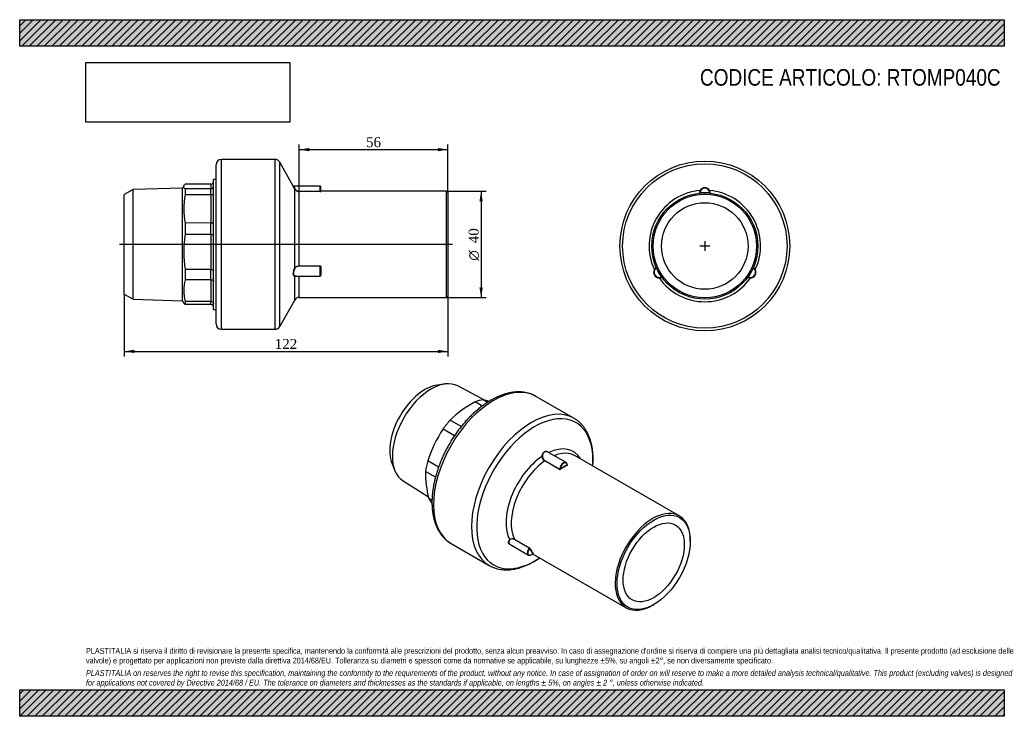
# Model space of a CAD drawing. Header units: millimetres. Extents: x 0 to 371, y 0 to 263.
import ezdxf
from ezdxf.enums import TextEntityAlignment as Align
from ezdxf.lldxf.tags import DXFTag

# ---------------------------------------------------------------- set-up
doc = ezdxf.new("R2010")
doc.units = ezdxf.units.MM
doc.header["$LTSCALE"] = 1.25
for name, color, linetype in [('Default', 7, 'Continuous'), ('DV3_Default', 7, 'Continuous'), ('IOM040C', 7, 'Continuous'), ('PARTE_PE_040', 7, 'Continuous')]:
    doc.layers.add(name, color=color, linetype=linetype)
doc.styles.add('SEACAD_Solid_Edge_ANSI1_Symbols', font='semeca1.ttf')
doc.styles.add('SEACAD_Times_New_Roman', font='times.ttf')
tags = doc.linetypes.add('CENTER2', pattern=[28.575, 19.05, -3.175, 3.175, -3.175]).pattern_tags.tags
tags[10:11] = [DXFTag(74, 4), DXFTag(75, 0), DXFTag(340, '0'), DXFTag(46, 0.0), DXFTag(50, 0.0), DXFTag(44, 0.0), DXFTag(45, 0.0)]
tags[8:9] = [DXFTag(74, 4), DXFTag(75, 0), DXFTag(340, '0'), DXFTag(46, 0.0), DXFTag(50, 0.0), DXFTag(44, 0.0), DXFTag(45, 0.0)]
tags[6:7] = [DXFTag(74, 4), DXFTag(75, 0), DXFTag(340, '0'), DXFTag(46, 0.0), DXFTag(50, 0.0), DXFTag(44, 0.0), DXFTag(45, 0.0)]
tags[4:5] = [DXFTag(74, 4), DXFTag(75, 0), DXFTag(340, '0'), DXFTag(46, 0.0), DXFTag(50, 0.0), DXFTag(44, 0.0), DXFTag(45, 0.0)]
doc.dimstyles.new('ANSImm', dxfattribs={"dimtxt": 3.75, "dimasz": 3.75, "dimexe": 1.875, "dimexo": 0, "dimgap": 0.9375, "dimtad": 1, "dimdsep": 46, "dimtxsty": 'SEACAD_Times_New_Roman', "dimblk1": '_SE_FILLED', "dimblk2": '_SE_FILLED', "dimsah": 1, "dimcen": 1.875, "dimazin": 0, "dimtfac": 0.85, "dimtdec": 3, "dimtofl": 0, "dimtmove": 0, "dimatfit": 3, "dimfxl": 1, "dimarcsym": 0})
picture_1 = doc.add_image_def('image1.jpg', size_in_pixel=(4302, 1260))

# ---------------------------------------------------------------- blocks, each defined once
blk = doc.blocks.new('SEANNOT_GROUP')
at = {"layer": 'Default', "color": 7, "linetype": 'CENTER2'}
for p, q in [((258.33, 179.1), (258.33, 175.35)), ((260.21, 177.22), (256.46, 177.22))]:
    blk.add_line(p, q, dxfattribs=at)
blk = doc.blocks.new('SEANNOT_GROUP1')
at = {"layer": 'Default', "color": 7, "linetype": 'CENTER2'}
for p, q in [((258.33, 179.1), (258.33, 175.35)), ((260.21, 177.22), (256.46, 177.22))]:
    blk.add_line(p, q, dxfattribs=at)
blk = doc.blocks.new('SE')
at = {"layer": 'IOM040C', "color": 7, "linetype": 'Continuous'}
for p, q in [((160.33, 125.21), (157.51, 124.83)), ((175.48, 119.05), (165.21, 124.47)), ((176.39, 118.3), (174.73, 119.25)), ((174.38, 116.91), (171.71, 118.44)), ((166.5, 109.19), (162.31, 111.59)), ((163.94, 105.72), (159.61, 108.22)), ((140.4, 95.18), (141.47, 92.56)), ((157.92, 93.84), (153.84, 96.21)), ((156.76, 90.08), (153.03, 92.26)), ((144.56, 88.7), (154.14, 82.66)), ((155.47, 81.42), (154.27, 82.12))]:
    blk.add_line(p, q, dxfattribs=at)
for centre, radius, start, end in [((156.56, 47.05), 74.45, 74.1307, 75.8745), ((190, 83.49), 39.45, 117.6297, 134.5821), ((199.1, 81.86), 47.48, 146.2803, 162.4131), ((187.78, 91.35), 34.76, 178.5136, 195.4033)]:
    blk.add_arc(centre, radius, start, end, dxfattribs=at)
for centre, major_axis, start_param, end_param in [((155.12, 106.45), (-10.33, -17.89), 3.163816, 6.260962), ((152.78, 107.8), (-9.37, -16.24), 3.562127, 5.862651), ((169.04, 98.41), (11.48, 19.88), 0.427181, 0.620018), ((169.04, 98.41), (11.48, 19.88), 1.212579, 1.405416), ((169.04, 98.41), (-11.48, -19.88), -1.143616, -0.950779), ((169.04, 98.41), (-11.48, -19.88), 5.924968, 6.076076)]:
    blk.add_ellipse(centre, major_axis=major_axis, ratio=0.57735, start_param=start_param, end_param=end_param, dxfattribs=at)
at = {"layer": 'PARTE_PE_040', "color": 7, "linetype": 'Continuous'}
for p, q in [((208.99, 112.3), (194.66, 120.57)), ((206.04, 95.61), (199.14, 99.59)), ((248.7, 75.52), (209.45, 98.17)), ((203.56, 93.02), (197.98, 96.24)), ((198.04, 96.36), (203.62, 93.13)), ((206.47, 94.75), (206.51, 94.72)), ((162.66, 65.14), (176.99, 56.87)), ((184.75, 64.84), (191.85, 60.74)), ((192.09, 63.41), (186.51, 66.63)), ((186.53, 66.75), (192.12, 63.52)), ((252.84, 65.95), (252.84, 66.36)), ((193.38, 61.26), (228.7, 40.87)), ((238.7, 41.87), (239.05, 42.07))]:
    blk.add_line(p, q, dxfattribs=at)
for centre, radius, start, end in [((198.94, 97.98), 1.99, 181.5299, 240.9778), ((198.92, 97.98), 1.84, 181.7652, 241.6033), ((203.69, 93.28), 0.29, 244.0597, 302.589), ((203.68, 93.25), 0.133, 245.4976, 310.8768), ((185.8, 65.48), 1.46, 60.026, 135.0866), ((185.81, 65.47), 1.36, 59.0593, 134.1872), ((191.98, 63.22), 0.221, 20.7666, 58.5983), ((191.82, 63.02), 0.591, 31.5753, 59.1053)]:
    blk.add_arc(centre, radius, start, end, dxfattribs=at)
for centre, major_axis, ratio, start_param, end_param in [((178.66, 92.86), (-16, -27.71), 0.57735, 3.141593, 6.283185), ((192.99, 84.58), (-16, -27.71), 0.57735, 3.141593, 6.282869), ((194.22, 83.87), (-15.49, -26.84), 0.57735, 2.272381, 6.283185), ((192.99, 84.58), (-16, -27.71), 0.57735, 3.137773, 3.141593), ((198.22, 81.56), (-10.51, -18.2), 0.57735, 2.829843, 3.841539), ((198.22, 81.56), (-10.51, -18.2), 0.57735, 4.012443, 5.935934), ((197.01, 97.93), (-0.0999, 0.0037), 0.062932, 0.947536, 2.223807), ((199.45, 80.85), (-10, -17.32), 0.57735, 3.141593, 3.779133), ((199.45, 80.85), (-10, -17.32), 0.57735, 4.031562, 5.916815), ((197.97, 96.32), (-0.05, -0.0866), 0.57735, 0.889969, 2.313108), ((203.55, 93.09), (-0.05, -0.0866), 0.57735, 0.889969, 2.313108), ((205.04, 93.88), (-1, -1.73), 0.57735, 2.399281, 5.454701), ((205.11, 93.83), (-0.95, -1.65), 0.57735, 3.412976, 5.439568), ((205.11, 77.59), (10.05, 17.41), 0.57735, 0.69089, 0.879906), ((203.84, 93.11), (-0.0566, 0.0824), 0.520291, 0.742406, 2.313202), ((205.18, 77.55), (10, 17.32), 0.57735, 0.69089, 0.879906), ((205.11, 93.83), (-0.95, -1.65), 0.57735, 2.414414, 3.412976), ((206.52, 94.66), (-0.0424, 0.0906), 0.629257, 0.837335, 2.408131), ((206.52, 94.81), (0.05, 0.0866), 0.57735, 3.327442, 3.82242), ((238.7, 58.2), (-10, -17.32), 0.57735, 2.356194, 6.283185), ((184.8, 66.44), (-0.0736, 0.0677), 0.446978, 4.210815, 5.487086), ((186.47, 66.68), (-0.05, -0.0866), 0.57735, 1.352083, 2.775222), ((192.85, 62.47), (1, 1.73), 0.57735, 1.352083, 4.407503), ((192.92, 62.43), (0.95, 1.65), 0.57735, 1.367216, 4.39237), ((192.05, 63.45), (-0.05, -0.0866), 0.57735, 1.352083, 2.775222), ((192.25, 63.26), (-0.0889, -0.0457), 0.765214, 3.599866, 5.170662), ((205.11, 77.59), (-10.05, -17.41), 0.57735, 5.926878, 6.115894), ((205.18, 77.55), (-10, -17.32), 0.57735, 5.926878, 6.115894), ((194.22, 83.87), (-15.49, -26.84), 0.57735, 0, 0.869212), ((193.6, 61.35), (-0.0723, -0.0691), 0.805098, 3.372863, 4.94366), ((238.7, 58.2), (-10, -17.32), 0.57735, 0, 0.785398)]:
    blk.add_ellipse(centre, major_axis=major_axis, ratio=ratio, start_param=start_param, end_param=end_param, dxfattribs=at)
for major_axis in [(9.75, 16.89), (-8.15, -14.12)]:
    blk.add_ellipse((239.05, 57.99), major_axis=major_axis, ratio=0.57735, dxfattribs=at)
for points, knots in [([(177.66, 119.08), (177.41, 118.93), (176.79, 118.57), (175.67, 117.84), (174.39, 116.94), (173.12, 115.94), (171.87, 114.88), (170.65, 113.75), (169.44, 112.56), (168.27, 111.3), (167.13, 109.99), (166.03, 108.62), (164.97, 107.21), (163.94, 105.75), (162.97, 104.26), (162.04, 102.73), (161.16, 101.16), (160.34, 99.58), (159.58, 97.97), (158.87, 96.34), (158.22, 94.71), (157.64, 93.07), (157.12, 91.43), (156.67, 89.79), (156.28, 88.16), (155.97, 86.54), (155.73, 84.94), (155.56, 83.36), (155.46, 81.81), (155.44, 80.29), (155.49, 78.81), (155.62, 77.37), (155.82, 75.98), (156.11, 74.64), (156.46, 73.35), (156.89, 72.13), (157.4, 70.97), (157.97, 69.89), (158.62, 68.88), (159.32, 67.95), (160.1, 67.1), (160.92, 66.35), (161.79, 65.67), (162.35, 65.34), (162.66, 65.15)], [0, 0, 0, 0, 0.012909, 0.037255, 0.061587, 0.085903, 0.110201, 0.13448, 0.158739, 0.182979, 0.207203, 0.231413, 0.255611, 0.279799, 0.303981, 0.328159, 0.352336, 0.376516, 0.400699, 0.424889, 0.44909, 0.473303, 0.497532, 0.52178, 0.546048, 0.570339, 0.594655, 0.618997, 0.643363, 0.667751, 0.692158, 0.716573, 0.740981, 0.765362, 0.789692, 0.813941, 0.838075, 0.862061, 0.885872, 0.909487, 0.932903, 0.956132, 0.979206, 1, 1, 1, 1]), ([(194.72, 120.52), (194.58, 120.61), (194.16, 120.86), (193.32, 121.25), (192.3, 121.63), (191.22, 121.93), (190.1, 122.13), (188.95, 122.24), (187.76, 122.25), (186.55, 122.17), (185.31, 122), (184.05, 121.74), (182.77, 121.38), (181.47, 120.93), (180.18, 120.39), (178.88, 119.76), (178.1, 119.33), (177.66, 119.08)], [0, 0, 0, 0, 0.029351, 0.096899, 0.164461, 0.232202, 0.300276, 0.368802, 0.437855, 0.50746, 0.577599, 0.648216, 0.719232, 0.790558, 0.862105, 0.933795, 1, 1, 1, 1]), ([(216.1, 94.34), (216.11, 94.39), (216.15, 94.97), (216.2, 96.05), (216.21, 97.56), (216.13, 99.03), (215.98, 100.45), (215.76, 101.83), (215.46, 103.16), (215.08, 104.43), (214.63, 105.63), (214.1, 106.77), (213.51, 107.84), (212.85, 108.82), (212.12, 109.73), (211.33, 110.55), (210.5, 111.29), (209.71, 111.86), (209.25, 112.13), (209.05, 112.25)], [0.719022, 0.719022, 0.719022, 0.719022, 0.7209457, 0.7391882, 0.7574467, 0.7757171, 0.7939913, 0.8122563, 0.8304966, 0.8486927, 0.8668215, 0.8848577, 0.902777, 0.9205596, 0.9381941, 0.9556808, 0.973033, 0.9902769, 1, 1, 1, 1]), ([(196.95, 97.93), (196.96, 98.11), (196.98, 98.3), (197.07, 98.65), (197.13, 98.82), (197.28, 99.14), (197.38, 99.28), (197.59, 99.53), (197.71, 99.63), (197.98, 99.78), (198.12, 99.83), (198.41, 99.87), (198.55, 99.87), (198.84, 99.81), (198.98, 99.75), (199.25, 99.6), (199.37, 99.5), (199.49, 99.39)], [0, 0, 0, 0, 0.125, 0.125, 0.25, 0.25, 0.375, 0.375, 0.5, 0.5, 0.625, 0.625, 0.75, 0.75, 0.875, 0.875, 1, 1, 1, 1]), ([(199.13, 99.59), (199.13, 99.59), (199.13, 99.6), (199, 99.67), (198.86, 99.72), (198.59, 99.78), (198.45, 99.79), (198.17, 99.75), (198.04, 99.7), (197.78, 99.55), (197.67, 99.46), (197.46, 99.22), (197.37, 99.08), (197.23, 98.78), (197.17, 98.62), (197.1, 98.28), (197.08, 98.1), (197.07, 97.92)], [0.1233823, 0.1233823, 0.1233823, 0.1233823, 0.125, 0.125, 0.25, 0.25, 0.375, 0.375, 0.5, 0.5, 0.625, 0.625, 0.75, 0.75, 0.875, 0.875, 1, 1, 1, 1]), ([(206.45, 94.76), (206.46, 94.76), (206.46, 94.75), (206.47, 94.75), (206.47, 94.74), (206.48, 94.74), (206.48, 94.73), (206.48, 94.73), (206.48, 94.73), (206.48, 94.73)], [0, 0, 0, 0, 0.2089101, 0.2089101, 0.2089101, 0.4189803, 0.4189803, 0.4189803, 0.4766176, 0.4766176, 0.4766176, 0.4766176]), ([(206.48, 94.73), (206.48, 94.72), (206.48, 94.72), (206.48, 94.72), (206.47, 94.71), (206.47, 94.71), (206.46, 94.71), (206.46, 94.7), (206.46, 94.7), (206.45, 94.7)], [0.4766176, 0.4766176, 0.4766176, 0.4766176, 0.6320558, 0.6320558, 0.6320558, 0.8494682, 0.8494682, 0.8494682, 1, 1, 1, 1]), ([(206.48, 94.71), (206.48, 94.71), (206.48, 94.71), (206.48, 94.72), (206.48, 94.73), (206.48, 94.73)], [0.4408487, 0.4408487, 0.4408487, 0.4408487, 0.5952738, 0.9252061, 1, 1, 1, 1]), ([(206.51, 94.57), (206.55, 94.59), (206.57, 94.62), (206.57, 94.67), (206.55, 94.7), (206.51, 94.72)], [0, 0, 0, 0, 0.5, 0.5, 1, 1, 1, 1]), ([(184.9, 64.72), (184.82, 64.75), (184.74, 64.78), (184.56, 64.89), (184.47, 64.97), (184.34, 65.15), (184.3, 65.26), (184.27, 65.49), (184.28, 65.62), (184.34, 65.87), (184.4, 66.01), (184.56, 66.27), (184.65, 66.39), (184.77, 66.52)], [0.2960219, 0.2960219, 0.2960219, 0.2960219, 0.375, 0.375, 0.5, 0.5, 0.625, 0.625, 0.75, 0.75, 0.875, 0.875, 1, 1, 1, 1]), ([(184.86, 66.44), (184.75, 66.33), (184.65, 66.21), (184.5, 65.96), (184.45, 65.84), (184.38, 65.6), (184.37, 65.48), (184.39, 65.26), (184.43, 65.15), (184.56, 64.97), (184.64, 64.9), (184.75, 64.84)], [0, 0, 0, 0, 0.125, 0.125, 0.25, 0.25, 0.375, 0.375, 0.5, 0.5, 0.6238865, 0.6238865, 0.6238865, 0.6238865]), ([(176.99, 56.88), (177.02, 56.86), (177.34, 56.65), (178.05, 56.31), (179.07, 55.9), (180.14, 55.59), (181.24, 55.36), (182.38, 55.22), (183.56, 55.18), (184.77, 55.23), (186, 55.38), (187.26, 55.62), (188.53, 55.95), (189.82, 56.38), (191.12, 56.9), (192.43, 57.5), (193.73, 58.2), (194.96, 58.93), (195.75, 59.45), (196.1, 59.69)], [0, 0, 0, 0, 0.0016235, 0.0187698, 0.0359112, 0.0530863, 0.070336, 0.0876932, 0.10518, 0.1228065, 0.1405708, 0.158461, 0.1764584, 0.1945407, 0.2126851, 0.2308709, 0.2490806, 0.2673006, 0.2823042, 0.2823042, 0.2823042, 0.2823042]), ([(193.52, 61.39), (193.53, 61.38), (193.53, 61.38), (193.53, 61.38), (193.54, 61.38), (193.54, 61.38), (193.54, 61.38), (193.54, 61.38), (193.54, 61.38), (193.54, 61.38)], [0.1899804, 0.1899804, 0.1899804, 0.1899804, 0.342558, 0.342558, 0.342558, 0.5588382, 0.5588382, 0.5588382, 0.5840152, 0.5840152, 0.5840152, 0.5840152]), ([(193.54, 61.38), (193.54, 61.38), (193.54, 61.38), (193.54, 61.38), (193.54, 61.38), (193.53, 61.39), (193.53, 61.39)], [0.5840152, 0.5840152, 0.5840152, 0.5840152, 0.7785879, 0.7785879, 0.7785879, 1, 1, 1, 1]), ([(193.54, 61.38), (193.54, 61.38), (193.55, 61.39), (193.57, 61.4), (193.6, 61.41), (193.62, 61.41), (193.63, 61.41), (193.63, 61.41), (193.63, 61.41), (193.63, 61.41)], [0, 0, 0, 0, 0.0306153, 0.1831041, 0.3023084, 0.3995005, 0.4760058, 0.5452367, 0.5752841, 0.5752841, 0.5752841, 0.5752841]), ([(193.63, 61.41), (193.65, 61.4), (193.66, 61.39), (193.68, 61.39), (193.68, 61.41), (193.65, 61.43)], [0.1721488, 0.1721488, 0.1721488, 0.1721488, 0.5, 0.5, 1, 1, 1, 1])]:
    blk.add_open_spline(points, degree=3, knots=knots, dxfattribs=at)
blk = doc.blocks.new('SE1')
at = {"layer": 'PARTE_PE_040', "color": 7, "linetype": 'Continuous'}
for p, q in [((256.43, 197.23), (256.44, 197.14)), ((260.23, 197.23), (260.22, 197.14)), ((240.05, 168.86), (240.14, 168.9)), ((276.61, 168.86), (276.52, 168.9)), ((241.95, 165.58), (242.03, 165.63)), ((274.71, 165.58), (274.63, 165.63))]:
    blk.add_line(p, q, dxfattribs=at)
for radius in [32, 30.99, 20, 19.5, 16.3]:
    blk.add_circle((258.33, 177.22), radius, dxfattribs=at)
for centre, radius, start, end in [((258.33, 177.22), 21.01, 94.8961, 205.1039), ((258.52, 197.04), 2.27, 150.4616, 178.1035), ((256.23, 197.21), 0.1, 275.9915, 357.5313), ((258.33, 197.12), 2, 2.4687, 177.5313), ((258.33, 197.12), 1.9, 3.3357, 176.6643), ((258.33, 177.22), 20.1, 84.5851, 95.4149), ((258.33, 197.08), 2.09, 31.022, 148.978), ((258.33, 177.22), 21.01, 334.8961, 85.1039), ((258.15, 197.04), 2.27, 1.8967, 29.5382), ((263.56, 210.84), 14.01, 256.2478, 256.6742), ((260.43, 197.21), 0.1, 182.4687, 264.0085), ((241.13, 167.3), 2.09, 151.022, 268.978), ((241.1, 167.27), 2, 122.4687, 297.5313), ((241.1, 167.27), 1.9, 123.3357, 296.6643), ((241.26, 167.16), 2.27, 121.8967, 149.5382), ((239.97, 169.05), 0.1, 302.4687, 24.0085), ((258.33, 177.22), 20.1, 204.5851, 215.4149), ((275.56, 167.27), 2, 242.4687, 57.5313), ((275.56, 167.27), 1.9, 243.3357, 56.6643), ((258.33, 177.22), 20.1, 324.5851, 335.4149), ((275.53, 167.3), 2.09, 271.022, 28.978), ((276.69, 169.05), 0.1, 155.9915, 237.5313), ((275.4, 167.16), 2.27, 30.4616, 58.1035), ((290.08, 164.93), 14.04, 163.3262, 163.7518), ((241.08, 167.48), 2.27, 270.4616, 298.1035), ((258.33, 177.22), 21.01, 214.8961, 325.1039), ((231.81, 155.87), 14.04, 43.3262, 43.7518), ((242.07, 165.41), 0.1, 35.9915, 117.5313), ((274.59, 165.41), 0.1, 62.4687, 144.0085), ((275.58, 167.48), 2.27, 241.8967, 269.5382)]:
    blk.add_arc(centre, radius, start, end, dxfattribs=at)
for centre, major_axis, start_param, end_param in [((256.53, 198.21), (-0.0856, 0.0517), 1.865321, 3.141593), ((260.13, 198.21), (0.0856, 0.0517), 3.141593, 4.417864), ((239.26, 168.29), (-0.0876, 0.0483), 3.141593, 4.417864), ((277.4, 168.29), (0.0876, 0.0483), 1.865321, 3.141593), ((241.06, 165.18), (-0.002, -0.1), 1.865321, 3.141593), ((275.61, 165.18), (0.002, -0.1), 3.141593, 4.417864)]:
    blk.add_ellipse(centre, major_axis=major_axis, ratio=0.417147, start_param=start_param, end_param=end_param, dxfattribs=at)
for points, knots in [([(256.33, 197.21), (256.33, 197.21), (256.33, 197.21), (256.34, 197.21), (256.34, 197.21), (256.34, 197.21), (256.35, 197.21), (256.35, 197.22), (256.36, 197.22), (256.37, 197.22), (256.38, 197.22), (256.39, 197.22), (256.4, 197.23), (256.41, 197.23), (256.42, 197.23), (256.43, 197.23)], [0, 0, 0, 0, 0.13049, 0.13049, 0.13049, 0.342558, 0.342558, 0.342558, 0.558838, 0.558838, 0.558838, 0.778588, 0.778588, 0.778588, 1, 1, 1, 1]), ([(240.02, 168.96), (240.02, 168.96), (240.02, 168.96), (240.03, 168.96), (240.03, 168.95), (240.03, 168.95), (240.03, 168.94), (240.03, 168.93), (240.03, 168.93), (240.04, 168.92), (240.04, 168.91), (240.04, 168.9), (240.05, 168.89), (240.05, 168.88), (240.05, 168.87), (240.05, 168.86)], [0, 0, 0, 0, 0.20891, 0.20891, 0.20891, 0.41898, 0.41898, 0.41898, 0.632056, 0.632056, 0.632056, 0.849468, 0.849468, 0.849468, 1, 1, 1, 1]), ([(274.64, 165.5), (274.64, 165.5), (274.64, 165.5), (274.64, 165.51), (274.65, 165.51), (274.65, 165.51), (274.66, 165.52), (274.66, 165.52), (274.67, 165.53), (274.67, 165.54), (274.68, 165.54), (274.69, 165.55), (274.7, 165.56), (274.7, 165.57), (274.71, 165.57), (274.71, 165.58)], [0, 0, 0, 0, 0.20891, 0.20891, 0.20891, 0.41898, 0.41898, 0.41898, 0.632056, 0.632056, 0.632056, 0.849468, 0.849468, 0.849468, 1, 1, 1, 1])]:
    blk.add_open_spline(points, degree=3, knots=knots, dxfattribs=at)
blk = doc.blocks.new('SE2')
at = {"layer": 'DV3_Default', "color": 7, "linetype": 'CENTER2'}
blk.add_line((163.18, 177.84), (37.68, 177.84), dxfattribs=at)
at = {"layer": 'IOM040C', "color": 7, "linetype": 'Continuous'}
for p, q in [((72.13, 200.52), (62.41, 200.48)), ((72.13, 200.52), (72.13, 198.77)), ((73.13, 153.34), (73.13, 202.34)), ((74.03, 202.34), (73.13, 202.34)), ((42.73, 198.5), (39.43, 196.59)), ((61.43, 199.08), (42.73, 198.5)), ((42.73, 157.19), (42.73, 198.5)), ((61.95, 199.99), (61.43, 199.08)), ((61.43, 156.6), (61.43, 199.08)), ((72.13, 198.77), (62.41, 198.73)), ((62.41, 198.73), (62.41, 196.52)), ((72.13, 196.55), (72.13, 198.77)), ((39.43, 159.09), (39.43, 196.59)), ((72.13, 196.55), (62.41, 196.52)), ((72.13, 196.55), (72.13, 185.91)), ((72.13, 185.91), (62.41, 185.89)), ((62.41, 185.89), (62.41, 181.62)), ((72.13, 181.62), (72.13, 185.91)), ((72.13, 181.62), (62.41, 181.62)), ((72.13, 181.62), (72.13, 168.32)), ((72.13, 168.32), (62.41, 168.33)), ((62.41, 168.33), (62.41, 164.51)), ((72.13, 164.48), (72.13, 168.32)), ((72.13, 164.48), (62.41, 164.51)), ((72.13, 164.48), (72.13, 156.31)), ((39.43, 159.09), (42.73, 157.19)), ((42.73, 157.19), (61.43, 156.6)), ((61.43, 156.6), (61.95, 155.7)), ((72.13, 156.31), (62.41, 156.35)), ((62.41, 156.35), (62.41, 155.2)), ((72.13, 155.16), (72.13, 156.31)), ((72.13, 155.16), (62.41, 155.2)), ((73.13, 153.34), (74.03, 153.34))]:
    blk.add_line(p, q, dxfattribs=at)
for centre, radius, start, end in [((72.12, 201.53), 1.01, 270.562, 0.2974), ((72.14, 199.76), 0.986, 269.4447, 359.1898), ((86.54, 191.2), 24.7, 167.5726, 192.4274), ((100.25, 174.98), 38.42, 170.0416, 189.9584), ((72.36, 198.63), 17.02, 269.2258, 272.5792), ((76.5, 160.43), 14.66, 163.8484, 196.1516), ((72.12, 154.15), 1.01, 359.7026, 89.438)]:
    blk.add_arc(centre, radius, start, end, dxfattribs=at)
for points, knots in [([(62.41, 198.73), (62.04, 199.02), (61.84, 199.31), (61.84, 199.89), (62.04, 200.19), (62.41, 200.48)], [0, 0, 0, 0, 0.5, 0.5, 1, 1, 1, 1]), ([(72.13, 196.55), (72.26, 196.55), (72.39, 196.57), (72.64, 196.64), (72.75, 196.7), (72.93, 196.83), (73, 196.91), (73.1, 197.09), (73.13, 197.18), (73.13, 197.28)], [0, 0, 0, 0, 0.25, 0.25, 0.5, 0.5, 0.75, 0.75, 1, 1, 1, 1]), ([(72.13, 185.91), (72.26, 185.91), (72.39, 185.92), (72.64, 185.97), (72.75, 186.01), (72.93, 186.1), (73, 186.15), (73.1, 186.27), (73.13, 186.34), (73.13, 186.4)], [0, 0, 0, 0, 0.25, 0.25, 0.5, 0.5, 0.75, 0.75, 1, 1, 1, 1]), ([(72.13, 168.32), (72.26, 168.32), (72.39, 168.31), (72.64, 168.28), (72.75, 168.26), (72.93, 168.21), (73, 168.18), (73.1, 168.12), (73.13, 168.08), (73.13, 168.04)], [0, 0, 0, 0, 0.25, 0.25, 0.5, 0.5, 0.75, 0.75, 1, 1, 1, 1]), ([(72.13, 164.48), (72.26, 164.48), (72.39, 164.46), (72.64, 164.38), (72.75, 164.33), (72.93, 164.2), (73, 164.12), (73.1, 163.96), (73.13, 163.86), (73.13, 163.77)], [0, 0, 0, 0, 0.25, 0.25, 0.5, 0.5, 0.75, 0.75, 1, 1, 1, 1]), ([(72.13, 156.31), (72.26, 156.31), (72.39, 156.29), (72.64, 156.2), (72.75, 156.13), (72.93, 155.97), (73, 155.87), (73.1, 155.66), (73.13, 155.54), (73.13, 155.43)], [0, 0, 0, 0, 0.25, 0.25, 0.5, 0.5, 0.75, 0.75, 1, 1, 1, 1])]:
    blk.add_open_spline(points, degree=3, knots=knots, dxfattribs=at)
blk.add_open_spline([(61.95, 155.7), (62.04, 155.54), (62.2, 155.37), (62.41, 155.2)], degree=3, dxfattribs=at)
at = {"layer": 'PARTE_PE_040', "color": 7, "linetype": 'Continuous'}
for p, q in [((76.03, 145.84), (76.03, 209.84)), ((96.29, 209.84), (76.03, 209.84)), ((96.29, 145.84), (96.29, 209.84)), ((98.03, 146.85), (98.03, 208.83)), ((103.16, 199.79), (98.03, 208.83)), ((74.03, 147.84), (74.03, 207.84)), ((113.33, 199.74), (103.24, 199.74)), ((103.69, 168.93), (103.69, 198.78)), ((105.43, 197.83), (113.33, 197.83)), ((105.43, 197.73), (105.43, 197.83)), ((113.33, 197.73), (105.43, 197.73)), ((105.43, 169.7), (105.43, 197.73)), ((113.33, 197.83), (113.33, 199.74)), ((113.33, 197.73), (113.33, 197.83)), ((113.43, 199.64), (113.43, 197.85)), ((113.53, 197.75), (113.53, 197.84)), ((160.93, 197.84), (113.53, 197.84)), ((160.93, 157.84), (160.93, 197.84)), ((161.43, 197.34), (160.93, 197.84)), ((161.43, 197.34), (161.43, 158.34)), ((105.43, 169.7), (113.33, 169.7)), ((105.43, 169.58), (105.43, 169.7)), ((113.33, 169.58), (105.43, 169.58)), ((113.33, 169.58), (113.33, 169.7)), ((113.33, 165.89), (113.33, 169.58)), ((113.43, 169.48), (113.43, 165.99)), ((113.53, 169.52), (113.53, 166.25)), ((103.69, 156.83), (103.69, 165.82)), ((103.8, 165.89), (113.33, 165.89)), ((105.43, 157.84), (105.43, 165.89)), ((98.03, 146.85), (103.69, 156.83)), ((105.43, 157.84), (160.93, 157.84)), ((160.93, 157.84), (161.43, 158.34)), ((76.03, 145.84), (96.29, 145.84))]:
    blk.add_line(p, q, dxfattribs=at)
for centre, radius, start, end in [((76.03, 207.84), 2, 90, 180), ((96.29, 207.84), 2, 29.5757, 90), ((103.24, 199.84), 0.1, 207.1737, 271.5243), ((105.42, 199.7), 1.97, 207.9481, 270.0378), ((105.41, 199.71), 1.88, 209.7544, 270.5721), ((113.33, 199.64), 0.1, 0, 90), ((113.53, 197.94), 0.1, 180, 270), ((113.33, 169.51), 0.192, 2.6131, 92.3334), ((113.33, 169.48), 0.0999, 359.9245, 90.0829), ((113.33, 165.99), 0.1, 270, 0), ((105.43, 155.84), 2, 90, 150.4243), ((76.03, 147.84), 2, 180, 270), ((96.29, 147.84), 2, 270, 330.4243)]:
    blk.add_arc(centre, radius, start, end, dxfattribs=at)
for centre, major_axis, ratio, start_param, end_param in [((103.77, 198.83), (-0.0881, -0.0473), 0.469831, 0.047739, 1.32401), ((113.53, 197.85), (-0.1, 0), 0.995537, 0, 1.570796), ((103.77, 168.91), (-0.0886, 0.0464), 0.438832, 0.520601, 1.796873), ((113.53, 169.48), (-0.1, 0), 0.416044, 4.712389, 6.283185), ((103.77, 165.79), (0.0043, 0.0999), 0.908663, 0.047182, 1.323453), ((113.53, 166.19), (-0.1, 0), 0.579493, 4.712389, 6.283185)]:
    blk.add_ellipse(centre, major_axis=major_axis, ratio=ratio, start_param=start_param, end_param=end_param, dxfattribs=at)
for points, knots in [([(103.69, 198.78), (103.37, 199.36), (103.15, 199.79), (103.15, 199.79), (103.15, 199.79), (103.15, 199.79)], [0, 0, 0, 0, 0.5, 0.5, 0.506138, 0.506138, 0.506138, 0.506138]), ([(113.33, 197.83), (113.33, 197.83), (113.34, 197.83), (113.35, 197.83), (113.36, 197.83), (113.37, 197.83), (113.38, 197.83), (113.39, 197.83), (113.4, 197.83), (113.4, 197.84), (113.41, 197.84), (113.42, 197.84), (113.42, 197.84), (113.42, 197.85), (113.43, 197.85), (113.43, 197.85)], [0, 0, 0, 0, 0.13049, 0.13049, 0.13049, 0.342558, 0.342558, 0.342558, 0.558838, 0.558838, 0.558838, 0.778588, 0.778588, 0.778588, 1, 1, 1, 1]), ([(113.33, 197.73), (113.38, 197.73), (113.43, 197.73), (113.5, 197.74), (113.53, 197.75), (113.53, 197.75)], [0, 0, 0, 0, 0.5, 0.5, 1, 1, 1, 1]), ([(103.69, 165.82), (103.37, 165.83), (103.15, 166.22), (103.16, 167.52), (103.37, 168.33), (103.69, 168.93)], [0, 0, 0, 0, 0.5, 0.5, 1, 1, 1, 1]), ([(103.77, 168.86), (103.46, 168.29), (103.24, 167.52), (103.24, 166.27), (103.46, 165.9), (103.77, 165.89)], [0, 0, 0, 0, 0.5, 0.5, 1, 1, 1, 1]), ([(103.69, 168.93), (103.76, 169.07), (103.86, 169.19), (104.1, 169.39), (104.24, 169.47), (104.55, 169.59), (104.72, 169.64), (105.06, 169.69), (105.24, 169.7), (105.43, 169.7)], [0, 0, 0, 0, 0.25, 0.25, 0.5, 0.5, 0.75, 0.75, 1, 1, 1, 1]), ([(105.43, 169.58), (105.25, 169.58), (105.09, 169.57), (104.76, 169.52), (104.6, 169.48), (104.31, 169.37), (104.17, 169.3), (103.94, 169.11), (103.85, 168.99), (103.77, 168.86)], [0, 0, 0, 0, 0.25, 0.25, 0.5, 0.5, 0.75, 0.75, 1, 1, 1, 1]), ([(104.07, 165.89), (104.04, 165.88), (104.01, 165.87), (103.86, 165.84), (103.76, 165.82), (103.69, 165.82)], [0.6915274, 0.6915274, 0.6915274, 0.6915274, 0.75, 0.75, 1, 1, 1, 1]), ([(113.43, 166.11), (113.44, 166.12), (113.46, 166.13), (113.5, 166.17), (113.53, 166.21), (113.53, 166.25)], [0.3330433, 0.3330433, 0.3330433, 0.3330433, 0.5, 0.5, 1, 1, 1, 1])]:
    blk.add_open_spline(points, degree=3, knots=knots, dxfattribs=at)
for points in [[(103.24, 199.74), (103.24, 199.74), (103.46, 199.33), (103.77, 198.77)], [(103.77, 165.89), (103.78, 165.89), (103.79, 165.89), (103.79, 165.89)]]:
    blk.add_open_spline(points, degree=3, dxfattribs=at)
blk = doc.blocks.new('GDimGGroup')
at = {"layer": 'Default', "linetype": 'Continuous'}
for points in [[(174.61, 194.09), (173.98, 197.84), (173.36, 194.09)], [(174.61, 161.59), (173.36, 161.59), (173.98, 157.84)]]:
    blk.add_hatch(color=7, dxfattribs=at).paths.add_polyline_path(points)
at = {"layer": 'Default', "color": 7, "linetype": 'Continuous'}
for p, q in [((160.93, 197.84), (175.86, 197.84)), ((173.98, 197.84), (173.98, 157.84)), ((160.93, 157.84), (175.86, 157.84))]:
    blk.add_line(p, q, dxfattribs=at)
for s, style, p in [('40', 'SEACAD_Times_New_Roman', (169.29, 178.26)), ('O', 'SEACAD_Solid_Edge_ANSI1_Symbols', (169.29, 171.73))]:
    blk.add_text(s, height=3.75, rotation=90, dxfattribs=dict(at, style=style)).set_placement(p, align=Align.TOP_LEFT)
blk = doc.blocks.new('DMBLK15')
at = {"layer": 'Default', "linetype": 'Continuous'}
for points in [[(109.18, 214.17), (105.43, 213.55), (109.18, 212.92)], [(157.68, 214.17), (157.68, 212.92), (161.43, 213.55)]]:
    blk.add_hatch(color=7, dxfattribs=at).paths.add_polyline_path(points)
at = {"layer": 'Default', "color": 7, "linetype": 'Continuous'}
for p, q in [((105.43, 197.73), (105.43, 215.42)), ((161.43, 197.34), (161.43, 215.42)), ((105.43, 213.55), (161.43, 213.55))]:
    blk.add_line(p, q, dxfattribs=at)
at = {"layer": 'Default', "color": 7, "linetype": 'Continuous', "style": 'SEACAD_Times_New_Roman'}
blk.add_text('56', height=3.75, dxfattribs=at).set_placement((130.58, 218.23), align=Align.TOP_LEFT)
blk = doc.blocks.new('_SE_FILLED')
at = {"color": 0}
blk.add_line((0, 0), (-1, 0), dxfattribs=at)
blk.add_solid([(0, 0), (-1, -0.1665), (-1, 0.1665), (0, 0)], dxfattribs=at)
blk = doc.blocks.new('DMBLK16')
at = {"layer": 'Default', "linetype": 'Continuous'}
for points in [[(43.18, 136.88), (43.18, 138.13), (39.43, 137.51)], [(157.68, 136.88), (161.43, 137.51), (157.68, 138.13)]]:
    blk.add_hatch(color=7, dxfattribs=at).paths.add_polyline_path(points)
at = {"layer": 'Default', "color": 7, "linetype": 'Continuous'}
for p, q in [((39.43, 159.09), (39.43, 135.63)), ((161.43, 158.34), (161.43, 135.63)), ((39.43, 137.51), (161.43, 137.51))]:
    blk.add_line(p, q, dxfattribs=at)
at = {"layer": 'Default', "color": 7, "linetype": 'Continuous', "style": 'SEACAD_Times_New_Roman'}
blk.add_text('122', height=3.75, dxfattribs=at).set_placement((96.16, 142.2), align=Align.TOP_LEFT)

msp = doc.modelspace()

# ---------------------------------------------------------------- hatches: boundary and pattern name
at = {"layer": 'Default', "linetype": 'Continuous'}
h = msp.add_hatch(dxfattribs=at)
h.set_pattern_fill('LINE', scale=0.62992, angle=45, style=0)
h.paths.add_polyline_path([(371.25, 252.5), (371.25, 262.5), (0, 262.5), (0, 252.5)])
for points in [[(371.25, 252.5), (371.25, 262.5), (0, 262.5), (0, 252.5)], [(371.25, 0), (371.25, 10), (0, 10), (0, 0)]]:
    msp.add_hatch(color=7, dxfattribs=at).paths.add_polyline_path(points)
h = msp.add_hatch(dxfattribs=at)
h.set_pattern_fill('LINE', scale=0.62992, angle=45, style=0)
h.paths.add_polyline_path([(371.25, 0), (371.25, 10), (0, 10), (0, 0)])

# ---------------------------------------------------------------- linework, layer by layer
at = {"layer": 'Default', "color": 7, "linetype": 'Continuous'}
for p, q in [((0, 262.5), (371.25, 262.5)), ((0, 252.5), (0, 262.5)), ((371.25, 262.5), (371.25, 252.5)), ((371.25, 252.5), (0, 252.5)), ((0, 10), (371.25, 10)), ((0, 0), (0, 10)), ((371.25, 10), (371.25, 0)), ((371.25, 0), (0, 0))]:
    msp.add_line(p, q, dxfattribs=at)

# ---------------------------------------------------------------- block references
at = {"layer": 'Default'}
for name in ['SE2', 'SE1', 'GDimGGroup', 'SEANNOT_GROUP', 'SEANNOT_GROUP1', 'SE']:
    msp.add_blockref(name, (0, 0), dxfattribs=at)

# ---------------------------------------------------------------- texts
at = {"layer": 'Default', "attachment_point": 1}
for s, insert, char_height, width in [('{\\fArial Narrow|b0||i0||c0|p34;\\C7;\\H6.25;\\W1.;CODICE ARTICOLO: RTOMP040C}', (256.507, 243.889), 6.25, 114.51564), ("{\\fArial Narrow|b0||i0||c0|p34;\\C7;\\H2.1875;\\W1.;PLASTITALIA si riserva il diritto di revisionare la presente specifica, mantenendo la conformità alle prescrizioni del prodotto, senza alcun preavviso. In caso di assegnazione d'ordine si riserva di compiere una più dettagliata analisi tecnico/qualitativa. Il presente prodotto (ad esclusione delle \\P}{\\fArial Narrow|b0||i0||c0|p34;\\C7;\\H2.1875;\\W1.;valvole) è progettato per applicazioni non previste dalla direttiva 2014/68/EU. Tolleranza su diametri e spessori come da normative se applicabile, su lunghezze ±5%, su angoli ±2°, se non diversamente specificato.\\P}{\\fArial Narrow|b0||i0||c0|p34;\\C7;\\H0.625;\\W1.;   \\P}{\\fArial Narrow|b0||i1||c0|p34;\\C7;\\H2.1875;\\W1.;PLASTITALIA on reserves the right to revise this specification, maintaining the conformity to the requirements of the product, without any notice. In case of assignation of order on will reserve to make a more detailed analysis technical/qualitative. This product (excluding valves) is designed \\P}{\\fArial Narrow|b0||i1||c0|p34;\\C7;\\H2.1875;\\W1.;for applications not covered by Directive 2014/68 / EU. The tolerance on diameters and thicknesses as the standards if applicable, on lengths ± 5%, on angles ± 2 °, unless otherwise indicated.\\P}", (25, 25.753), 2.1875, 321.25)]:
    msp.add_mtext(s, dxfattribs=dict(at, insert=insert, char_height=char_height, width=width))

# ---------------------------------------------------------------- dimensions: what is measured, and where the dimension line sits
at = {"layer": 'Default', "color": 7, "linetype": 'Continuous'}
for base, p1, p2, picture, middle in [((161.426, 213.547), (105.426, 197.732), (161.426, 197.341), 'DMBLK15', (133.426, 213.547)), ((161.426, 137.509), (39.427, 159.091), (161.426, 158.341), 'DMBLK16', (100.427, 137.509))]:
    dim = msp.add_linear_dim(base=base, p1=p1, p2=p2, text='\\A1;<>', dimstyle='ANSImm', dxfattribs=at)
    dim.commit()
    dim.dimension.update_dxf_attribs({"geometry": picture, "text_midpoint": middle, "dimtype": 160})

# ---------------------------------------------------------------- pictures from other files: only their frames are drawn
image = msp.add_image(picture_1, insert=(25, 223.879), size_in_units=(76.821, 22.5))
image.dxf.flags = 7

doc.saveas('drawing.dxf')
